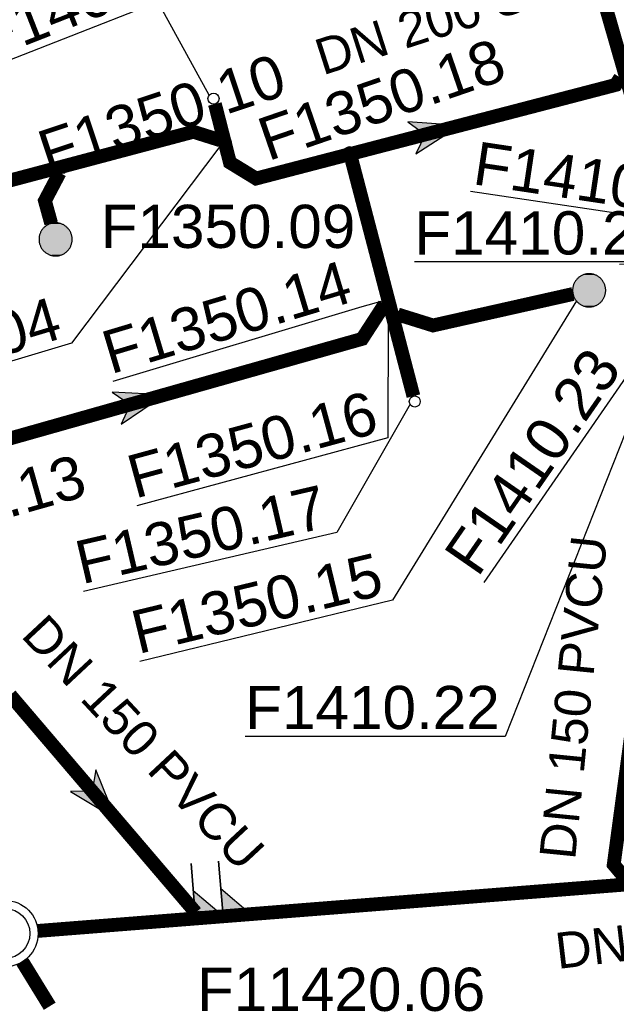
# Model space of a CAD drawing. Extents: x 356718 to 357658, y 5762241 to 5762615.
# Tile 143 of 157: x 357328 to 357338, y 5762476 to 5762494. Entities that reach past the tile are written whole.
import ezdxf
from ezdxf.enums import TextEntityAlignment as Align

# ---------------------------------------------------------------- set-up
doc = ezdxf.new("R2010")
doc.units = 0
doc.header["$MEASUREMENT"] = 0
for name, pattern in [('AUSGEZOGEN', [0]), ('GESTRICHELT2', [4, 2, -2]), ('STRICHPUNKT', [5, 2, -1, 1, -1])]:
    doc.linetypes.add(name, pattern=pattern)
doc.layers.get('0').update_dxf_attribs({"linetype": 'AUSGEZOGEN'})
for name, color, linetype, true_color in [('111_00131_Symbol', 7, 'AUSGEZOGEN', 0x000000), ('114_00133_Schachtnummer', 7, 'AUSGEZOGEN', 0x000000), ('121_10397_Haltungen_Regenwasser', 5, 'GESTRICHELT2', 0x0000ff), ('121_10398_Haltungen_Schmutzwass', 7, 'AUSGEZOGEN', 0x800000), ('121_10399_Haltungen_Mischwasser', 6, 'STRICHPUNKT', 0xff00ff), ('123_00137_Fliessrichtungspfeil', 7, 'AUSGEZOGEN', 0x000000), ('124_00118_Standard__Laenge___10', 7, 'AUSGEZOGEN', 0x000000), ('124_10626_Standard__Laenge____1', 7, 'AUSGEZOGEN', 0x000000), ('141_10677_Stutzen__alle__aus_DW', 7, 'AUSGEZOGEN', 0x000000), ('141_10868_Stutzen__141_', 7, 'AUSGEZOGEN', 0x000000)]:
    doc.layers.add(name, color=color, linetype=linetype, true_color=true_color)
doc.styles.add('ARIAL', font='arial.ttf', dxfattribs={"height": 1.5})

# ---------------------------------------------------------------- blocks, each defined once
blk = doc.blocks.new('N02')
at = {"color": 0}
for radius in [0.6, 0.45]:
    blk.add_circle((0, 0), radius, dxfattribs=at)
blk = doc.blocks.new('F00')
at = {"color": 0}
blk.add_circle((0, 0), 0.1, dxfattribs=at)
blk = doc.blocks.new('RR')
at = {"color": 0, "linetype": 'AUSGEZOGEN'}
blk.add_lwpolyline([(0.3, 0), (0.3, 0.013), (0.299, 0.025), (0.298, 0.038), (0.296, 0.05), (0.293, 0.063), (0.29, 0.075), (0.287, 0.087), (0.283, 0.099), (0.279, 0.111), (0.274, 0.123), (0.268, 0.134), (0.262, 0.145), (0.256, 0.156), (0.249, 0.167), (0.242, 0.177), (0.234, 0.187), (0.226, 0.197), (0.218, 0.206), (0.209, 0.215), (0.199, 0.224), (0.19, 0.232), (0.18, 0.24), (0.17, 0.247), (0.159, 0.254), (0.148, 0.261), (0.137, 0.267), (0.126, 0.272), (0.114, 0.277), (0.102, 0.282), (0.09, 0.286), (0.078, 0.29), (0.066, 0.293), (0.053, 0.295), (0.041, 0.297), (0.028, 0.299), (0.016, 0.3), (0.003, 0.3), (-0.009, 0.3), (-0.022, 0.299), (-0.035, 0.298), (-0.047, 0.296), (-0.06, 0.294), (-0.072, 0.291), (-0.084, 0.288), (-0.096, 0.284), (-0.108, 0.28), (-0.12, 0.275), (-0.131, 0.27), (-0.143, 0.264), (-0.154, 0.258), (-0.164, 0.251), (-0.175, 0.244), (-0.185, 0.236), (-0.195, 0.228), (-0.204, 0.22), (-0.213, 0.211), (-0.222, 0.202), (-0.23, 0.192), (-0.238, 0.182), (-0.246, 0.172), (-0.253, 0.162), (-0.259, 0.151), (-0.265, 0.14), (-0.271, 0.129), (-0.276, 0.117), (-0.281, 0.105), (-0.285, 0.093), (-0.289, 0.081), (-0.292, 0.069), (-0.295, 0.057), (-0.297, 0.044), (-0.298, 0.032), (-0.299, 0.019), (-0.3, 0.006), (-0.3, -0.006), (-0.299, -0.019), (-0.298, -0.032), (-0.297, -0.044), (-0.295, -0.057), (-0.292, -0.069), (-0.289, -0.081), (-0.285, -0.093), (-0.281, -0.105), (-0.276, -0.117), (-0.271, -0.129), (-0.265, -0.14), (-0.259, -0.151), (-0.253, -0.162), (-0.246, -0.172), (-0.238, -0.182), (-0.23, -0.192), (-0.222, -0.202), (-0.213, -0.211), (-0.204, -0.22), (-0.195, -0.228), (-0.185, -0.236), (-0.175, -0.244), (-0.164, -0.251), (-0.154, -0.258), (-0.143, -0.264), (-0.131, -0.27), (-0.12, -0.275), (-0.108, -0.28), (-0.096, -0.284), (-0.084, -0.288), (-0.072, -0.291), (-0.06, -0.294), (-0.047, -0.296), (-0.035, -0.298), (-0.022, -0.299), (-0.009, -0.3), (0.003, -0.3), (0.016, -0.3), (0.028, -0.299), (0.041, -0.297), (0.053, -0.295), (0.066, -0.293), (0.078, -0.29), (0.09, -0.286), (0.102, -0.282), (0.114, -0.277), (0.126, -0.272), (0.137, -0.267), (0.148, -0.261), (0.159, -0.254), (0.17, -0.247), (0.18, -0.24), (0.19, -0.232), (0.199, -0.224), (0.209, -0.215), (0.218, -0.206), (0.226, -0.197), (0.234, -0.187), (0.242, -0.177), (0.249, -0.167), (0.256, -0.156), (0.262, -0.145), (0.268, -0.134), (0.274, -0.123), (0.279, -0.111), (0.283, -0.099), (0.287, -0.087), (0.29, -0.075), (0.293, -0.063), (0.296, -0.05), (0.298, -0.038), (0.299, -0.025), (0.3, -0.013), (0.3, 0), (0.3, 0)], close=True, dxfattribs=at)
blk.add_lwpolyline([(0.3, 0), (0.3, 0.013), (0.299, 0.025), (0.298, 0.038), (0.296, 0.05), (0.293, 0.063), (0.29, 0.075), (0.287, 0.087), (0.283, 0.099), (0.279, 0.111), (0.274, 0.123), (0.268, 0.134), (0.262, 0.145), (0.256, 0.156), (0.249, 0.167), (0.242, 0.177), (0.234, 0.187), (0.226, 0.197), (0.218, 0.206), (0.209, 0.215), (0.199, 0.224), (0.19, 0.232), (0.18, 0.24), (0.17, 0.247), (0.159, 0.254), (0.148, 0.261), (0.137, 0.267), (0.126, 0.272), (0.114, 0.277), (0.102, 0.282), (0.09, 0.286), (0.078, 0.29), (0.066, 0.293), (0.053, 0.295), (0.041, 0.297), (0.028, 0.299), (0.016, 0.3), (0.003, 0.3), (-0.009, 0.3), (-0.022, 0.299), (-0.035, 0.298), (-0.047, 0.296), (-0.06, 0.294), (-0.072, 0.291), (-0.084, 0.288), (-0.096, 0.284), (-0.108, 0.28), (-0.12, 0.275), (-0.131, 0.27), (-0.143, 0.264), (-0.154, 0.258), (-0.164, 0.251), (-0.175, 0.244), (-0.185, 0.236), (-0.195, 0.228), (-0.204, 0.22), (-0.213, 0.211), (-0.222, 0.202), (-0.23, 0.192), (-0.238, 0.182), (-0.246, 0.172), (-0.253, 0.162), (-0.259, 0.151), (-0.265, 0.14), (-0.271, 0.129), (-0.276, 0.117), (-0.281, 0.105), (-0.285, 0.093), (-0.289, 0.081), (-0.292, 0.069), (-0.295, 0.057), (-0.297, 0.044), (-0.298, 0.032), (-0.299, 0.019), (-0.3, 0.006), (-0.3, -0.006), (-0.299, -0.019), (-0.298, -0.032), (-0.297, -0.044), (-0.295, -0.057), (-0.292, -0.069), (-0.289, -0.081), (-0.285, -0.093), (-0.281, -0.105), (-0.276, -0.117), (-0.271, -0.129), (-0.265, -0.14), (-0.259, -0.151), (-0.253, -0.162), (-0.246, -0.172), (-0.238, -0.182), (-0.23, -0.192), (-0.222, -0.202), (-0.213, -0.211), (-0.204, -0.22), (-0.195, -0.228), (-0.185, -0.236), (-0.175, -0.244), (-0.164, -0.251), (-0.154, -0.258), (-0.143, -0.264), (-0.131, -0.27), (-0.12, -0.275), (-0.108, -0.28), (-0.096, -0.284), (-0.084, -0.288), (-0.072, -0.291), (-0.06, -0.294), (-0.047, -0.296), (-0.035, -0.298), (-0.022, -0.299), (-0.009, -0.3), (0.003, -0.3), (0.016, -0.3), (0.028, -0.299), (0.041, -0.297), (0.053, -0.295), (0.066, -0.293), (0.078, -0.29), (0.09, -0.286), (0.102, -0.282), (0.114, -0.277), (0.126, -0.272), (0.137, -0.267), (0.148, -0.261), (0.159, -0.254), (0.17, -0.247), (0.18, -0.24), (0.19, -0.232), (0.199, -0.224), (0.209, -0.215), (0.218, -0.206), (0.226, -0.197), (0.234, -0.187), (0.242, -0.177), (0.249, -0.167), (0.256, -0.156), (0.262, -0.145), (0.268, -0.134), (0.274, -0.123), (0.279, -0.111), (0.283, -0.099), (0.287, -0.087), (0.29, -0.075), (0.293, -0.063), (0.296, -0.05), (0.298, -0.038), (0.299, -0.025), (0.3, -0.013), (0.3, 0), (0.3, 0)], close=True, dxfattribs=at)
at = {"color": 0}
for points in [[(-0.242, 0.177), (0.242, 0.177), (-0.238, 0.182)], [(-0.242, 0.177), (0.242, 0.177), (-0.238, 0.182)], [(-0.238, 0.182), (0.238, 0.182), (-0.234, 0.187)], [(-0.238, 0.182), (0.238, 0.182), (-0.234, 0.187)], [(0.242, 0.177), (-0.238, 0.182), (0.238, 0.182)], [(0.242, 0.177), (-0.238, 0.182), (0.238, 0.182)], [(-0.234, 0.187), (0.234, 0.187), (-0.23, 0.192)], [(-0.234, 0.187), (0.234, 0.187), (-0.23, 0.192)], [(0.238, 0.182), (-0.234, 0.187), (0.234, 0.187)], [(0.238, 0.182), (-0.234, 0.187), (0.234, 0.187)], [(-0.23, 0.192), (0.23, 0.192), (-0.226, 0.197)], [(-0.23, 0.192), (0.23, 0.192), (-0.226, 0.197)], [(0.234, 0.187), (-0.23, 0.192), (0.23, 0.192)], [(0.234, 0.187), (-0.23, 0.192), (0.23, 0.192)], [(-0.226, 0.197), (0.226, 0.197), (-0.222, 0.202)], [(-0.226, 0.197), (0.226, 0.197), (-0.222, 0.202)], [(0.23, 0.192), (-0.226, 0.197), (0.226, 0.197)], [(0.23, 0.192), (-0.226, 0.197), (0.226, 0.197)], [(-0.222, 0.202), (0.222, 0.202), (-0.218, 0.206)], [(-0.222, 0.202), (0.222, 0.202), (-0.218, 0.206)], [(0.226, 0.197), (-0.222, 0.202), (0.222, 0.202)], [(0.226, 0.197), (-0.222, 0.202), (0.222, 0.202)], [(-0.218, 0.206), (0.218, 0.206), (-0.213, 0.211)], [(-0.218, 0.206), (0.218, 0.206), (-0.213, 0.211)], [(0.222, 0.202), (-0.218, 0.206), (0.218, 0.206)], [(0.222, 0.202), (-0.218, 0.206), (0.218, 0.206)], [(-0.213, 0.211), (0.213, 0.211), (-0.209, 0.215)], [(-0.213, 0.211), (0.213, 0.211), (-0.209, 0.215)], [(0.218, 0.206), (-0.213, 0.211), (0.213, 0.211)], [(0.218, 0.206), (-0.213, 0.211), (0.213, 0.211)], [(-0.209, 0.215), (0.209, 0.215), (-0.204, 0.22)], [(-0.209, 0.215), (0.209, 0.215), (-0.204, 0.22)], [(0.213, 0.211), (-0.209, 0.215), (0.209, 0.215)], [(0.213, 0.211), (-0.209, 0.215), (0.209, 0.215)], [(-0.204, 0.22), (0.204, 0.22), (-0.199, 0.224)], [(-0.204, 0.22), (0.204, 0.22), (-0.199, 0.224)], [(0.209, 0.215), (-0.204, 0.22), (0.204, 0.22)], [(0.209, 0.215), (-0.204, 0.22), (0.204, 0.22)], [(-0.199, 0.224), (0.199, 0.224), (-0.195, 0.228)], [(-0.199, 0.224), (0.199, 0.224), (-0.195, 0.228)], [(0.204, 0.22), (-0.199, 0.224), (0.199, 0.224)], [(0.204, 0.22), (-0.199, 0.224), (0.199, 0.224)], [(-0.195, 0.228), (0.195, 0.228), (-0.19, 0.232)], [(-0.195, 0.228), (0.195, 0.228), (-0.19, 0.232)], [(0.199, 0.224), (-0.195, 0.228), (0.195, 0.228)], [(0.199, 0.224), (-0.195, 0.228), (0.195, 0.228)], [(-0.19, 0.232), (0.19, 0.232), (-0.185, 0.236)], [(-0.19, 0.232), (0.19, 0.232), (-0.185, 0.236)], [(0.195, 0.228), (-0.19, 0.232), (0.19, 0.232)], [(0.195, 0.228), (-0.19, 0.232), (0.19, 0.232)], [(-0.185, 0.236), (0.185, 0.236), (-0.18, 0.24)], [(-0.185, 0.236), (0.185, 0.236), (-0.18, 0.24)], [(0.19, 0.232), (-0.185, 0.236), (0.185, 0.236)], [(0.19, 0.232), (-0.185, 0.236), (0.185, 0.236)], [(-0.18, 0.24), (0.18, 0.24), (-0.175, 0.244)], [(-0.18, 0.24), (0.18, 0.24), (-0.175, 0.244)], [(0.185, 0.236), (-0.18, 0.24), (0.18, 0.24)], [(0.185, 0.236), (-0.18, 0.24), (0.18, 0.24)], [(-0.175, 0.244), (0.175, 0.244), (-0.169, 0.247)], [(-0.175, 0.244), (0.175, 0.244), (-0.169, 0.247)], [(0.18, 0.24), (-0.175, 0.244), (0.175, 0.244)], [(0.18, 0.24), (-0.175, 0.244), (0.175, 0.244)], [(-0.169, 0.247), (0.17, 0.247), (-0.164, 0.251)], [(-0.169, 0.247), (0.17, 0.247), (-0.164, 0.251)], [(0.175, 0.244), (-0.169, 0.247), (0.17, 0.247)], [(0.175, 0.244), (-0.169, 0.247), (0.17, 0.247)], [(-0.164, 0.251), (0.164, 0.251), (-0.159, 0.254)], [(-0.164, 0.251), (0.164, 0.251), (-0.159, 0.254)], [(0.17, 0.247), (-0.164, 0.251), (0.164, 0.251)], [(0.17, 0.247), (-0.164, 0.251), (0.164, 0.251)], [(-0.159, 0.254), (0.159, 0.254), (-0.154, 0.258)], [(-0.159, 0.254), (0.159, 0.254), (-0.154, 0.258)], [(0.164, 0.251), (-0.159, 0.254), (0.159, 0.254)], [(0.164, 0.251), (-0.159, 0.254), (0.159, 0.254)], [(-0.154, 0.258), (0.154, 0.258), (-0.148, 0.261)], [(-0.154, 0.258), (0.154, 0.258), (-0.148, 0.261)], [(0.159, 0.254), (-0.154, 0.258), (0.154, 0.258)], [(0.159, 0.254), (-0.154, 0.258), (0.154, 0.258)], [(-0.148, 0.261), (0.148, 0.261), (-0.143, 0.264)], [(-0.148, 0.261), (0.148, 0.261), (-0.143, 0.264)], [(0.154, 0.258), (-0.148, 0.261), (0.148, 0.261)], [(0.154, 0.258), (-0.148, 0.261), (0.148, 0.261)], [(-0.143, 0.264), (0.142, 0.264), (-0.137, 0.267)], [(-0.143, 0.264), (0.142, 0.264), (-0.137, 0.267)], [(0.148, 0.261), (-0.143, 0.264), (0.142, 0.264)], [(0.148, 0.261), (-0.143, 0.264), (0.142, 0.264)], [(-0.137, 0.267), (0.137, 0.267), (-0.131, 0.27)], [(-0.137, 0.267), (0.137, 0.267), (-0.131, 0.27)], [(0.142, 0.264), (-0.137, 0.267), (0.137, 0.267)], [(0.142, 0.264), (-0.137, 0.267), (0.137, 0.267)], [(-0.131, 0.27), (0.131, 0.27), (-0.126, 0.272)], [(-0.131, 0.27), (0.131, 0.27), (-0.126, 0.272)], [(0.137, 0.267), (-0.131, 0.27), (0.131, 0.27)], [(0.137, 0.267), (-0.131, 0.27), (0.131, 0.27)], [(-0.126, 0.272), (0.126, 0.272), (-0.12, 0.275)], [(-0.126, 0.272), (0.126, 0.272), (-0.12, 0.275)], [(0.131, 0.27), (-0.126, 0.272), (0.126, 0.272)], [(0.131, 0.27), (-0.126, 0.272), (0.126, 0.272)], [(-0.12, 0.275), (0.12, 0.275), (-0.114, 0.277)], [(-0.12, 0.275), (0.12, 0.275), (-0.114, 0.277)], [(0.126, 0.272), (-0.12, 0.275), (0.12, 0.275)], [(0.126, 0.272), (-0.12, 0.275), (0.12, 0.275)], [(-0.114, 0.277), (0.114, 0.277), (-0.108, 0.28)], [(-0.114, 0.277), (0.114, 0.277), (-0.108, 0.28)], [(0.12, 0.275), (-0.114, 0.277), (0.114, 0.277)], [(0.12, 0.275), (-0.114, 0.277), (0.114, 0.277)], [(-0.108, 0.28), (0.108, 0.28), (-0.102, 0.282)], [(-0.108, 0.28), (0.108, 0.28), (-0.102, 0.282)], [(0.114, 0.277), (-0.108, 0.28), (0.108, 0.28)], [(0.114, 0.277), (-0.108, 0.28), (0.108, 0.28)], [(-0.102, 0.282), (0.102, 0.282), (-0.096, 0.284)], [(-0.102, 0.282), (0.102, 0.282), (-0.096, 0.284)], [(0.108, 0.28), (-0.102, 0.282), (0.102, 0.282)], [(0.108, 0.28), (-0.102, 0.282), (0.102, 0.282)], [(-0.096, 0.284), (0.096, 0.284), (-0.09, 0.286)], [(-0.096, 0.284), (0.096, 0.284), (-0.09, 0.286)], [(0.102, 0.282), (-0.096, 0.284), (0.096, 0.284)], [(0.102, 0.282), (-0.096, 0.284), (0.096, 0.284)], [(-0.09, 0.286), (0.09, 0.286), (-0.084, 0.288)], [(-0.09, 0.286), (0.09, 0.286), (-0.084, 0.288)], [(0.096, 0.284), (-0.09, 0.286), (0.09, 0.286)], [(0.096, 0.284), (-0.09, 0.286), (0.09, 0.286)], [(-0.084, 0.288), (0.084, 0.288), (-0.078, 0.29)], [(-0.084, 0.288), (0.084, 0.288), (-0.078, 0.29)], [(0.09, 0.286), (-0.084, 0.288), (0.084, 0.288)], [(0.09, 0.286), (-0.084, 0.288), (0.084, 0.288)], [(-0.078, 0.29), (0.078, 0.29), (-0.072, 0.291)], [(-0.078, 0.29), (0.078, 0.29), (-0.072, 0.291)], [(0.084, 0.288), (-0.078, 0.29), (0.078, 0.29)], [(0.084, 0.288), (-0.078, 0.29), (0.078, 0.29)], [(-0.072, 0.291), (0.072, 0.291), (-0.066, 0.293)], [(-0.072, 0.291), (0.072, 0.291), (-0.066, 0.293)], [(0.078, 0.29), (-0.072, 0.291), (0.072, 0.291)], [(0.078, 0.29), (-0.072, 0.291), (0.072, 0.291)], [(-0.066, 0.293), (0.066, 0.293), (-0.06, 0.294)], [(-0.066, 0.293), (0.066, 0.293), (-0.06, 0.294)], [(0.072, 0.291), (-0.066, 0.293), (0.066, 0.293)], [(0.072, 0.291), (-0.066, 0.293), (0.066, 0.293)], [(-0.06, 0.294), (0.059, 0.294), (-0.053, 0.295)], [(-0.06, 0.294), (0.059, 0.294), (-0.053, 0.295)], [(0.066, 0.293), (-0.06, 0.294), (0.059, 0.294)], [(0.066, 0.293), (-0.06, 0.294), (0.059, 0.294)], [(-0.053, 0.295), (0.053, 0.295), (-0.047, 0.296)], [(-0.053, 0.295), (0.053, 0.295), (-0.047, 0.296)], [(0.059, 0.294), (-0.053, 0.295), (0.053, 0.295)], [(0.059, 0.294), (-0.053, 0.295), (0.053, 0.295)], [(-0.047, 0.296), (0.047, 0.296), (-0.04, 0.297)], [(-0.047, 0.296), (0.047, 0.296), (-0.04, 0.297)], [(0.053, 0.295), (-0.047, 0.296), (0.047, 0.296)], [(0.053, 0.295), (-0.047, 0.296), (0.047, 0.296)], [(-0.04, 0.297), (0.041, 0.297), (-0.035, 0.298)], [(-0.04, 0.297), (0.041, 0.297), (-0.035, 0.298)], [(0.047, 0.296), (-0.04, 0.297), (0.041, 0.297)], [(0.047, 0.296), (-0.04, 0.297), (0.041, 0.297)], [(-0.035, 0.298), (0.034, 0.298), (-0.028, 0.299)], [(-0.035, 0.298), (0.034, 0.298), (-0.028, 0.299)], [(0.041, 0.297), (-0.035, 0.298), (0.034, 0.298)], [(0.041, 0.297), (-0.035, 0.298), (0.034, 0.298)], [(0.034, 0.298), (-0.028, 0.299), (0.028, 0.299)], [(-0.028, 0.299), (0.028, 0.299), (-0.022, 0.299)], [(0.034, 0.298), (-0.028, 0.299), (0.028, 0.299)], [(-0.028, 0.299), (0.028, 0.299), (-0.022, 0.299)], [(-0.022, 0.299), (0.021, 0.299), (-0.015, 0.3)], [(-0.022, 0.299), (0.021, 0.299), (-0.015, 0.3)], [(0.028, 0.299), (-0.022, 0.299), (0.021, 0.299)], [(0.028, 0.299), (-0.022, 0.299), (0.021, 0.299)], [(0.021, 0.299), (-0.015, 0.3), (0.016, 0.3)], [(-0.015, 0.3), (0.016, 0.3), (-0.009, 0.3)], [(0.021, 0.299), (-0.015, 0.3), (0.016, 0.3)], [(-0.015, 0.3), (0.016, 0.3), (-0.009, 0.3)], [(0.016, 0.3), (-0.009, 0.3), (0.007, 0.3)], [(-0.009, 0.3), (0.007, 0.3), (0.003, 0.3)], [(0.016, 0.3), (-0.009, 0.3), (0.007, 0.3)], [(-0.009, 0.3), (0.007, 0.3), (0.003, 0.3)], [(-0.3, 0.013), (0.3, 0.013), (-0.299, 0.019)], [(-0.3, 0.013), (0.3, 0.013), (-0.299, 0.019)], [(-0.3, 0.006), (0.3, 0.006), (-0.3, 0.013)], [(0.3, 0.006), (-0.3, 0.013), (0.3, 0.013)], [(-0.3, 0.006), (0.3, 0.006), (-0.3, 0.013)], [(0.3, 0.006), (-0.3, 0.013), (0.3, 0.013)], [(-0.3, 0), (0.3, 0), (-0.3, 0.006)], [(0.3, 0), (-0.3, 0.006), (0.3, 0.006)], [(-0.3, 0), (0.3, 0), (-0.3, 0.006)], [(0.3, 0), (-0.3, 0.006), (0.3, 0.006)], [(0.3, -0.006), (-0.3, -0.006), (0.3, 0)], [(-0.3, -0.006), (0.3, 0), (-0.3, 0)], [(0.3, -0.006), (-0.3, -0.006), (0.3, 0)], [(-0.3, -0.006), (0.3, 0), (-0.3, 0)], [(-0.299, 0.025), (0.299, 0.025), (-0.298, 0.032)], [(-0.299, 0.025), (0.299, 0.025), (-0.298, 0.032)], [(-0.299, 0.019), (0.299, 0.019), (-0.299, 0.025)], [(0.299, 0.019), (-0.299, 0.025), (0.299, 0.025)], [(-0.299, 0.019), (0.299, 0.019), (-0.299, 0.025)], [(0.299, 0.019), (-0.299, 0.025), (0.299, 0.025)], [(0.3, 0.013), (-0.299, 0.019), (0.299, 0.019)], [(0.3, 0.013), (-0.299, 0.019), (0.299, 0.019)], [(-0.298, 0.038), (0.298, 0.038), (-0.297, 0.044)], [(-0.298, 0.038), (0.298, 0.038), (-0.297, 0.044)], [(-0.298, 0.032), (0.298, 0.032), (-0.298, 0.038)], [(0.298, 0.032), (-0.298, 0.038), (0.298, 0.038)], [(-0.298, 0.032), (0.298, 0.032), (-0.298, 0.038)], [(0.298, 0.032), (-0.298, 0.038), (0.298, 0.038)], [(0.299, 0.025), (-0.298, 0.032), (0.298, 0.032)], [(0.299, 0.025), (-0.298, 0.032), (0.298, 0.032)], [(-0.297, 0.044), (0.297, 0.044), (-0.296, 0.05)], [(-0.297, 0.044), (0.297, 0.044), (-0.296, 0.05)], [(0.298, 0.038), (-0.297, 0.044), (0.297, 0.044)], [(0.298, 0.038), (-0.297, 0.044), (0.297, 0.044)], [(-0.296, 0.05), (0.296, 0.05), (-0.295, 0.057)], [(-0.296, 0.05), (0.296, 0.05), (-0.295, 0.057)], [(0.297, 0.044), (-0.296, 0.05), (0.296, 0.05)], [(0.297, 0.044), (-0.296, 0.05), (0.296, 0.05)], [(-0.295, 0.057), (0.295, 0.057), (-0.293, 0.063)], [(-0.295, 0.057), (0.295, 0.057), (-0.293, 0.063)], [(0.296, 0.05), (-0.295, 0.057), (0.295, 0.057)], [(0.296, 0.05), (-0.295, 0.057), (0.295, 0.057)], [(-0.293, 0.063), (0.293, 0.063), (-0.292, 0.069)], [(-0.293, 0.063), (0.293, 0.063), (-0.292, 0.069)], [(0.295, 0.057), (-0.293, 0.063), (0.293, 0.063)], [(0.295, 0.057), (-0.293, 0.063), (0.293, 0.063)], [(-0.292, 0.069), (0.292, 0.069), (-0.29, 0.075)], [(-0.292, 0.069), (0.292, 0.069), (-0.29, 0.075)], [(0.293, 0.063), (-0.292, 0.069), (0.292, 0.069)], [(0.293, 0.063), (-0.292, 0.069), (0.292, 0.069)], [(-0.29, 0.075), (0.29, 0.075), (-0.289, 0.081)], [(-0.29, 0.075), (0.29, 0.075), (-0.289, 0.081)], [(0.292, 0.069), (-0.29, 0.075), (0.29, 0.075)], [(0.292, 0.069), (-0.29, 0.075), (0.29, 0.075)], [(-0.289, 0.081), (0.289, 0.081), (-0.287, 0.087)], [(-0.289, 0.081), (0.289, 0.081), (-0.287, 0.087)], [(0.29, 0.075), (-0.289, 0.081), (0.289, 0.081)], [(0.29, 0.075), (-0.289, 0.081), (0.289, 0.081)], [(-0.287, 0.087), (0.287, 0.087), (-0.285, 0.093)], [(-0.287, 0.087), (0.287, 0.087), (-0.285, 0.093)], [(0.289, 0.081), (-0.287, 0.087), (0.287, 0.087)], [(0.289, 0.081), (-0.287, 0.087), (0.287, 0.087)], [(-0.285, 0.093), (0.285, 0.093), (-0.283, 0.099)], [(-0.285, 0.093), (0.285, 0.093), (-0.283, 0.099)], [(0.287, 0.087), (-0.285, 0.093), (0.285, 0.093)], [(0.287, 0.087), (-0.285, 0.093), (0.285, 0.093)], [(-0.283, 0.099), (0.283, 0.099), (-0.281, 0.105)], [(-0.283, 0.099), (0.283, 0.099), (-0.281, 0.105)], [(0.285, 0.093), (-0.283, 0.099), (0.283, 0.099)], [(0.285, 0.093), (-0.283, 0.099), (0.283, 0.099)], [(-0.281, 0.105), (0.281, 0.105), (-0.279, 0.111)], [(-0.281, 0.105), (0.281, 0.105), (-0.279, 0.111)], [(0.283, 0.099), (-0.281, 0.105), (0.281, 0.105)], [(0.283, 0.099), (-0.281, 0.105), (0.281, 0.105)], [(-0.279, 0.111), (0.279, 0.111), (-0.276, 0.117)], [(-0.279, 0.111), (0.279, 0.111), (-0.276, 0.117)], [(0.281, 0.105), (-0.279, 0.111), (0.279, 0.111)], [(0.281, 0.105), (-0.279, 0.111), (0.279, 0.111)], [(-0.276, 0.117), (0.276, 0.117), (-0.274, 0.123)], [(-0.276, 0.117), (0.276, 0.117), (-0.274, 0.123)], [(0.279, 0.111), (-0.276, 0.117), (0.276, 0.117)], [(0.279, 0.111), (-0.276, 0.117), (0.276, 0.117)], [(-0.274, 0.123), (0.274, 0.123), (-0.271, 0.129)], [(-0.274, 0.123), (0.274, 0.123), (-0.271, 0.129)], [(0.276, 0.117), (-0.274, 0.123), (0.274, 0.123)], [(0.276, 0.117), (-0.274, 0.123), (0.274, 0.123)], [(-0.271, 0.129), (0.271, 0.129), (-0.268, 0.134)], [(-0.271, 0.129), (0.271, 0.129), (-0.268, 0.134)], [(0.274, 0.123), (-0.271, 0.129), (0.271, 0.129)], [(0.274, 0.123), (-0.271, 0.129), (0.271, 0.129)], [(-0.268, 0.134), (0.268, 0.134), (-0.265, 0.14)], [(-0.268, 0.134), (0.268, 0.134), (-0.265, 0.14)], [(0.271, 0.129), (-0.268, 0.134), (0.268, 0.134)], [(0.271, 0.129), (-0.268, 0.134), (0.268, 0.134)], [(-0.265, 0.14), (0.265, 0.14), (-0.262, 0.145)], [(-0.265, 0.14), (0.265, 0.14), (-0.262, 0.145)], [(0.268, 0.134), (-0.265, 0.14), (0.265, 0.14)], [(0.268, 0.134), (-0.265, 0.14), (0.265, 0.14)], [(-0.262, 0.145), (0.262, 0.145), (-0.259, 0.151)], [(-0.262, 0.145), (0.262, 0.145), (-0.259, 0.151)], [(0.265, 0.14), (-0.262, 0.145), (0.262, 0.145)], [(0.265, 0.14), (-0.262, 0.145), (0.262, 0.145)], [(-0.259, 0.151), (0.259, 0.151), (-0.256, 0.156)], [(-0.259, 0.151), (0.259, 0.151), (-0.256, 0.156)], [(0.262, 0.145), (-0.259, 0.151), (0.259, 0.151)], [(0.262, 0.145), (-0.259, 0.151), (0.259, 0.151)], [(-0.256, 0.156), (0.256, 0.156), (-0.253, 0.162)], [(-0.256, 0.156), (0.256, 0.156), (-0.253, 0.162)], [(0.259, 0.151), (-0.256, 0.156), (0.256, 0.156)], [(0.259, 0.151), (-0.256, 0.156), (0.256, 0.156)], [(-0.253, 0.162), (0.253, 0.162), (-0.249, 0.167)], [(-0.253, 0.162), (0.253, 0.162), (-0.249, 0.167)], [(0.256, 0.156), (-0.253, 0.162), (0.253, 0.162)], [(0.256, 0.156), (-0.253, 0.162), (0.253, 0.162)], [(-0.249, 0.167), (0.249, 0.167), (-0.246, 0.172)], [(-0.249, 0.167), (0.249, 0.167), (-0.246, 0.172)], [(0.253, 0.162), (-0.249, 0.167), (0.249, 0.167)], [(0.253, 0.162), (-0.249, 0.167), (0.249, 0.167)], [(-0.246, 0.172), (0.246, 0.172), (-0.242, 0.177)], [(-0.246, 0.172), (0.246, 0.172), (-0.242, 0.177)], [(0.249, 0.167), (-0.246, 0.172), (0.246, 0.172)], [(0.249, 0.167), (-0.246, 0.172), (0.246, 0.172)], [(0.246, 0.172), (-0.242, 0.177), (0.242, 0.177)], [(0.246, 0.172), (-0.242, 0.177), (0.242, 0.177)], [(0.3, 0), (0.3, 0), (0.3, 0)], [(0.3, 0), (0.3, 0), (0.3, 0)], [(0.3, 0), (0.3, 0), (0.3, 0)], [(0.3, 0), (0.3, 0), (0.3, 0)], [(0.3, -0.013), (-0.3, -0.013), (0.3, -0.006)], [(-0.3, -0.013), (0.3, -0.006), (-0.3, -0.006)], [(0.3, -0.013), (-0.3, -0.013), (0.3, -0.006)], [(-0.3, -0.013), (0.3, -0.006), (-0.3, -0.006)], [(-0.299, -0.019), (0.3, -0.013), (-0.3, -0.013)], [(-0.299, -0.019), (0.3, -0.013), (-0.3, -0.013)], [(0.299, -0.019), (-0.299, -0.019), (0.3, -0.013)], [(0.299, -0.019), (-0.299, -0.019), (0.3, -0.013)], [(0.299, -0.025), (-0.299, -0.025), (0.299, -0.019)], [(-0.299, -0.025), (0.299, -0.019), (-0.299, -0.019)], [(0.299, -0.025), (-0.299, -0.025), (0.299, -0.019)], [(-0.299, -0.025), (0.299, -0.019), (-0.299, -0.019)], [(-0.298, -0.032), (0.299, -0.025), (-0.299, -0.025)], [(-0.298, -0.032), (0.299, -0.025), (-0.299, -0.025)], [(0.298, -0.032), (-0.298, -0.032), (0.299, -0.025)], [(0.298, -0.032), (-0.298, -0.032), (0.299, -0.025)], [(0.298, -0.038), (-0.298, -0.038), (0.298, -0.032)], [(-0.298, -0.038), (0.298, -0.032), (-0.298, -0.032)], [(0.298, -0.038), (-0.298, -0.038), (0.298, -0.032)], [(-0.298, -0.038), (0.298, -0.032), (-0.298, -0.032)], [(-0.297, -0.044), (0.298, -0.038), (-0.298, -0.038)], [(-0.297, -0.044), (0.298, -0.038), (-0.298, -0.038)], [(0.297, -0.044), (-0.297, -0.044), (0.298, -0.038)], [(0.297, -0.044), (-0.297, -0.044), (0.298, -0.038)], [(-0.296, -0.05), (0.297, -0.044), (-0.297, -0.044)], [(-0.296, -0.05), (0.297, -0.044), (-0.297, -0.044)], [(0.296, -0.05), (-0.296, -0.05), (0.297, -0.044)], [(0.296, -0.05), (-0.296, -0.05), (0.297, -0.044)], [(-0.295, -0.057), (0.296, -0.05), (-0.296, -0.05)], [(-0.295, -0.057), (0.296, -0.05), (-0.296, -0.05)], [(0.295, -0.057), (-0.295, -0.057), (0.296, -0.05)], [(0.295, -0.057), (-0.295, -0.057), (0.296, -0.05)], [(-0.293, -0.063), (0.295, -0.057), (-0.295, -0.057)], [(-0.293, -0.063), (0.295, -0.057), (-0.295, -0.057)], [(0.293, -0.063), (-0.293, -0.063), (0.295, -0.057)], [(0.293, -0.063), (-0.293, -0.063), (0.295, -0.057)], [(-0.292, -0.069), (0.293, -0.063), (-0.293, -0.063)], [(-0.292, -0.069), (0.293, -0.063), (-0.293, -0.063)], [(0.292, -0.069), (-0.292, -0.069), (0.293, -0.063)], [(0.292, -0.069), (-0.292, -0.069), (0.293, -0.063)], [(-0.29, -0.075), (0.292, -0.069), (-0.292, -0.069)], [(-0.29, -0.075), (0.292, -0.069), (-0.292, -0.069)], [(0.29, -0.075), (-0.29, -0.075), (0.292, -0.069)], [(0.29, -0.075), (-0.29, -0.075), (0.292, -0.069)], [(-0.289, -0.081), (0.29, -0.075), (-0.29, -0.075)], [(-0.289, -0.081), (0.29, -0.075), (-0.29, -0.075)], [(0.289, -0.081), (-0.289, -0.081), (0.29, -0.075)], [(0.289, -0.081), (-0.289, -0.081), (0.29, -0.075)], [(-0.287, -0.087), (0.289, -0.081), (-0.289, -0.081)], [(-0.287, -0.087), (0.289, -0.081), (-0.289, -0.081)], [(0.287, -0.087), (-0.287, -0.087), (0.289, -0.081)], [(0.287, -0.087), (-0.287, -0.087), (0.289, -0.081)], [(-0.285, -0.093), (0.287, -0.087), (-0.287, -0.087)], [(-0.285, -0.093), (0.287, -0.087), (-0.287, -0.087)], [(0.285, -0.093), (-0.285, -0.093), (0.287, -0.087)], [(0.285, -0.093), (-0.285, -0.093), (0.287, -0.087)], [(-0.283, -0.099), (0.285, -0.093), (-0.285, -0.093)], [(-0.283, -0.099), (0.285, -0.093), (-0.285, -0.093)], [(0.283, -0.099), (-0.283, -0.099), (0.285, -0.093)], [(0.283, -0.099), (-0.283, -0.099), (0.285, -0.093)], [(-0.281, -0.105), (0.283, -0.099), (-0.283, -0.099)], [(-0.281, -0.105), (0.283, -0.099), (-0.283, -0.099)], [(0.281, -0.105), (-0.281, -0.105), (0.283, -0.099)], [(0.281, -0.105), (-0.281, -0.105), (0.283, -0.099)], [(-0.279, -0.111), (0.281, -0.105), (-0.281, -0.105)], [(-0.279, -0.111), (0.281, -0.105), (-0.281, -0.105)], [(0.279, -0.111), (-0.279, -0.111), (0.281, -0.105)], [(0.279, -0.111), (-0.279, -0.111), (0.281, -0.105)], [(-0.276, -0.117), (0.279, -0.111), (-0.279, -0.111)], [(-0.276, -0.117), (0.279, -0.111), (-0.279, -0.111)], [(0.276, -0.117), (-0.276, -0.117), (0.279, -0.111)], [(0.276, -0.117), (-0.276, -0.117), (0.279, -0.111)], [(-0.274, -0.123), (0.276, -0.117), (-0.276, -0.117)], [(-0.274, -0.123), (0.276, -0.117), (-0.276, -0.117)], [(0.274, -0.123), (-0.274, -0.123), (0.276, -0.117)], [(0.274, -0.123), (-0.274, -0.123), (0.276, -0.117)], [(-0.271, -0.129), (0.274, -0.123), (-0.274, -0.123)], [(-0.271, -0.129), (0.274, -0.123), (-0.274, -0.123)], [(0.271, -0.129), (-0.271, -0.129), (0.274, -0.123)], [(0.271, -0.129), (-0.271, -0.129), (0.274, -0.123)], [(-0.268, -0.134), (0.271, -0.129), (-0.271, -0.129)], [(-0.268, -0.134), (0.271, -0.129), (-0.271, -0.129)], [(0.268, -0.134), (-0.268, -0.134), (0.271, -0.129)], [(0.268, -0.134), (-0.268, -0.134), (0.271, -0.129)], [(-0.265, -0.14), (0.268, -0.134), (-0.268, -0.134)], [(-0.265, -0.14), (0.268, -0.134), (-0.268, -0.134)], [(0.265, -0.14), (-0.265, -0.14), (0.268, -0.134)], [(0.265, -0.14), (-0.265, -0.14), (0.268, -0.134)], [(-0.262, -0.145), (0.265, -0.14), (-0.265, -0.14)], [(-0.262, -0.145), (0.265, -0.14), (-0.265, -0.14)], [(0.262, -0.145), (-0.262, -0.145), (0.265, -0.14)], [(0.262, -0.145), (-0.262, -0.145), (0.265, -0.14)], [(-0.259, -0.151), (0.262, -0.145), (-0.262, -0.145)], [(-0.259, -0.151), (0.262, -0.145), (-0.262, -0.145)], [(0.259, -0.151), (-0.259, -0.151), (0.262, -0.145)], [(0.259, -0.151), (-0.259, -0.151), (0.262, -0.145)], [(-0.256, -0.156), (0.259, -0.151), (-0.259, -0.151)], [(-0.256, -0.156), (0.259, -0.151), (-0.259, -0.151)], [(0.256, -0.156), (-0.256, -0.156), (0.259, -0.151)], [(0.256, -0.156), (-0.256, -0.156), (0.259, -0.151)], [(-0.253, -0.162), (0.256, -0.156), (-0.256, -0.156)], [(-0.253, -0.162), (0.256, -0.156), (-0.256, -0.156)], [(0.253, -0.162), (-0.253, -0.162), (0.256, -0.156)], [(0.253, -0.162), (-0.253, -0.162), (0.256, -0.156)], [(-0.249, -0.167), (0.253, -0.162), (-0.253, -0.162)], [(-0.249, -0.167), (0.253, -0.162), (-0.253, -0.162)], [(0.249, -0.167), (-0.249, -0.167), (0.253, -0.162)], [(0.249, -0.167), (-0.249, -0.167), (0.253, -0.162)], [(-0.246, -0.172), (0.249, -0.167), (-0.249, -0.167)], [(-0.246, -0.172), (0.249, -0.167), (-0.249, -0.167)], [(0.246, -0.172), (-0.246, -0.172), (0.249, -0.167)], [(0.246, -0.172), (-0.246, -0.172), (0.249, -0.167)], [(-0.242, -0.177), (0.246, -0.172), (-0.246, -0.172)], [(-0.242, -0.177), (0.246, -0.172), (-0.246, -0.172)], [(0.242, -0.177), (-0.242, -0.177), (0.246, -0.172)], [(0.242, -0.177), (-0.242, -0.177), (0.246, -0.172)], [(-0.238, -0.182), (0.242, -0.177), (-0.242, -0.177)], [(-0.238, -0.182), (0.242, -0.177), (-0.242, -0.177)], [(0.238, -0.182), (-0.238, -0.182), (0.242, -0.177)], [(0.238, -0.182), (-0.238, -0.182), (0.242, -0.177)], [(-0.234, -0.187), (0.238, -0.182), (-0.238, -0.182)], [(-0.234, -0.187), (0.238, -0.182), (-0.238, -0.182)], [(0.234, -0.187), (-0.234, -0.187), (0.238, -0.182)], [(0.234, -0.187), (-0.234, -0.187), (0.238, -0.182)], [(-0.23, -0.192), (0.234, -0.187), (-0.234, -0.187)], [(-0.23, -0.192), (0.234, -0.187), (-0.234, -0.187)], [(0.23, -0.192), (-0.23, -0.192), (0.234, -0.187)], [(0.23, -0.192), (-0.23, -0.192), (0.234, -0.187)], [(-0.226, -0.197), (0.23, -0.192), (-0.23, -0.192)], [(-0.226, -0.197), (0.23, -0.192), (-0.23, -0.192)], [(0.226, -0.197), (-0.226, -0.197), (0.23, -0.192)], [(0.226, -0.197), (-0.226, -0.197), (0.23, -0.192)], [(-0.222, -0.202), (0.226, -0.197), (-0.226, -0.197)], [(-0.222, -0.202), (0.226, -0.197), (-0.226, -0.197)], [(0.222, -0.202), (-0.222, -0.202), (0.226, -0.197)], [(0.222, -0.202), (-0.222, -0.202), (0.226, -0.197)], [(-0.218, -0.206), (0.222, -0.202), (-0.222, -0.202)], [(-0.218, -0.206), (0.222, -0.202), (-0.222, -0.202)], [(0.218, -0.206), (-0.218, -0.206), (0.222, -0.202)], [(0.218, -0.206), (-0.218, -0.206), (0.222, -0.202)], [(-0.213, -0.211), (0.218, -0.206), (-0.218, -0.206)], [(-0.213, -0.211), (0.218, -0.206), (-0.218, -0.206)], [(0.213, -0.211), (-0.213, -0.211), (0.218, -0.206)], [(0.213, -0.211), (-0.213, -0.211), (0.218, -0.206)], [(-0.209, -0.215), (0.213, -0.211), (-0.213, -0.211)], [(-0.209, -0.215), (0.213, -0.211), (-0.213, -0.211)], [(0.209, -0.215), (-0.209, -0.215), (0.213, -0.211)], [(0.209, -0.215), (-0.209, -0.215), (0.213, -0.211)], [(-0.204, -0.22), (0.209, -0.215), (-0.209, -0.215)], [(-0.204, -0.22), (0.209, -0.215), (-0.209, -0.215)], [(0.204, -0.22), (-0.204, -0.22), (0.209, -0.215)], [(0.204, -0.22), (-0.204, -0.22), (0.209, -0.215)], [(-0.199, -0.224), (0.204, -0.22), (-0.204, -0.22)], [(-0.199, -0.224), (0.204, -0.22), (-0.204, -0.22)], [(0.199, -0.224), (-0.199, -0.224), (0.204, -0.22)], [(0.199, -0.224), (-0.199, -0.224), (0.204, -0.22)], [(-0.195, -0.228), (0.199, -0.224), (-0.199, -0.224)], [(-0.195, -0.228), (0.199, -0.224), (-0.199, -0.224)], [(0.195, -0.228), (-0.195, -0.228), (0.199, -0.224)], [(0.195, -0.228), (-0.195, -0.228), (0.199, -0.224)], [(-0.19, -0.232), (0.195, -0.228), (-0.195, -0.228)], [(-0.19, -0.232), (0.195, -0.228), (-0.195, -0.228)], [(0.19, -0.232), (-0.19, -0.232), (0.195, -0.228)], [(0.19, -0.232), (-0.19, -0.232), (0.195, -0.228)], [(-0.185, -0.236), (0.19, -0.232), (-0.19, -0.232)], [(-0.185, -0.236), (0.19, -0.232), (-0.19, -0.232)], [(0.185, -0.236), (-0.185, -0.236), (0.19, -0.232)], [(0.185, -0.236), (-0.185, -0.236), (0.19, -0.232)], [(-0.18, -0.24), (0.185, -0.236), (-0.185, -0.236)], [(-0.18, -0.24), (0.185, -0.236), (-0.185, -0.236)], [(0.18, -0.24), (-0.18, -0.24), (0.185, -0.236)], [(0.18, -0.24), (-0.18, -0.24), (0.185, -0.236)], [(-0.175, -0.244), (0.18, -0.24), (-0.18, -0.24)], [(-0.175, -0.244), (0.18, -0.24), (-0.18, -0.24)], [(0.175, -0.244), (-0.175, -0.244), (0.18, -0.24)], [(0.175, -0.244), (-0.175, -0.244), (0.18, -0.24)], [(-0.169, -0.247), (0.175, -0.244), (-0.175, -0.244)], [(-0.169, -0.247), (0.175, -0.244), (-0.175, -0.244)], [(0.17, -0.247), (-0.169, -0.247), (0.175, -0.244)], [(0.17, -0.247), (-0.169, -0.247), (0.175, -0.244)], [(-0.164, -0.251), (0.17, -0.247), (-0.169, -0.247)], [(-0.164, -0.251), (0.17, -0.247), (-0.169, -0.247)], [(0.164, -0.251), (-0.164, -0.251), (0.17, -0.247)], [(0.164, -0.251), (-0.164, -0.251), (0.17, -0.247)], [(-0.159, -0.254), (0.164, -0.251), (-0.164, -0.251)], [(-0.159, -0.254), (0.164, -0.251), (-0.164, -0.251)], [(0.159, -0.254), (-0.159, -0.254), (0.164, -0.251)], [(0.159, -0.254), (-0.159, -0.254), (0.164, -0.251)], [(-0.154, -0.258), (0.159, -0.254), (-0.159, -0.254)], [(-0.154, -0.258), (0.159, -0.254), (-0.159, -0.254)], [(0.154, -0.258), (-0.154, -0.258), (0.159, -0.254)], [(0.154, -0.258), (-0.154, -0.258), (0.159, -0.254)], [(-0.148, -0.261), (0.154, -0.258), (-0.154, -0.258)], [(-0.148, -0.261), (0.154, -0.258), (-0.154, -0.258)], [(0.148, -0.261), (-0.148, -0.261), (0.154, -0.258)], [(0.148, -0.261), (-0.148, -0.261), (0.154, -0.258)], [(-0.143, -0.264), (0.148, -0.261), (-0.148, -0.261)], [(-0.143, -0.264), (0.148, -0.261), (-0.148, -0.261)], [(0.142, -0.264), (-0.143, -0.264), (0.148, -0.261)], [(0.142, -0.264), (-0.143, -0.264), (0.148, -0.261)], [(-0.137, -0.267), (0.142, -0.264), (-0.143, -0.264)], [(-0.137, -0.267), (0.142, -0.264), (-0.143, -0.264)], [(0.137, -0.267), (-0.137, -0.267), (0.142, -0.264)], [(0.137, -0.267), (-0.137, -0.267), (0.142, -0.264)], [(-0.131, -0.27), (0.137, -0.267), (-0.137, -0.267)], [(-0.131, -0.27), (0.137, -0.267), (-0.137, -0.267)], [(0.131, -0.27), (-0.131, -0.27), (0.137, -0.267)], [(0.131, -0.27), (-0.131, -0.27), (0.137, -0.267)], [(-0.126, -0.272), (0.131, -0.27), (-0.131, -0.27)], [(-0.126, -0.272), (0.131, -0.27), (-0.131, -0.27)], [(0.126, -0.272), (-0.126, -0.272), (0.131, -0.27)], [(0.126, -0.272), (-0.126, -0.272), (0.131, -0.27)], [(-0.12, -0.275), (0.126, -0.272), (-0.126, -0.272)], [(-0.12, -0.275), (0.126, -0.272), (-0.126, -0.272)], [(0.12, -0.275), (-0.12, -0.275), (0.126, -0.272)], [(0.12, -0.275), (-0.12, -0.275), (0.126, -0.272)], [(-0.114, -0.277), (0.12, -0.275), (-0.12, -0.275)], [(-0.114, -0.277), (0.12, -0.275), (-0.12, -0.275)], [(0.114, -0.277), (-0.114, -0.277), (0.12, -0.275)], [(0.114, -0.277), (-0.114, -0.277), (0.12, -0.275)], [(-0.108, -0.28), (0.114, -0.277), (-0.114, -0.277)], [(-0.108, -0.28), (0.114, -0.277), (-0.114, -0.277)], [(0.108, -0.28), (-0.108, -0.28), (0.114, -0.277)], [(0.108, -0.28), (-0.108, -0.28), (0.114, -0.277)], [(-0.102, -0.282), (0.108, -0.28), (-0.108, -0.28)], [(-0.102, -0.282), (0.108, -0.28), (-0.108, -0.28)], [(0.102, -0.282), (-0.102, -0.282), (0.108, -0.28)], [(0.102, -0.282), (-0.102, -0.282), (0.108, -0.28)], [(-0.096, -0.284), (0.102, -0.282), (-0.102, -0.282)], [(-0.096, -0.284), (0.102, -0.282), (-0.102, -0.282)], [(0.096, -0.284), (-0.096, -0.284), (0.102, -0.282)], [(0.096, -0.284), (-0.096, -0.284), (0.102, -0.282)], [(-0.09, -0.286), (0.096, -0.284), (-0.096, -0.284)], [(-0.09, -0.286), (0.096, -0.284), (-0.096, -0.284)], [(0.09, -0.286), (-0.09, -0.286), (0.096, -0.284)], [(0.09, -0.286), (-0.09, -0.286), (0.096, -0.284)], [(-0.084, -0.288), (0.09, -0.286), (-0.09, -0.286)], [(-0.084, -0.288), (0.09, -0.286), (-0.09, -0.286)], [(0.084, -0.288), (-0.084, -0.288), (0.09, -0.286)], [(0.084, -0.288), (-0.084, -0.288), (0.09, -0.286)], [(-0.078, -0.29), (0.084, -0.288), (-0.084, -0.288)], [(-0.078, -0.29), (0.084, -0.288), (-0.084, -0.288)], [(0.078, -0.29), (-0.078, -0.29), (0.084, -0.288)], [(0.078, -0.29), (-0.078, -0.29), (0.084, -0.288)], [(-0.072, -0.291), (0.078, -0.29), (-0.078, -0.29)], [(-0.072, -0.291), (0.078, -0.29), (-0.078, -0.29)], [(0.072, -0.291), (-0.072, -0.291), (0.078, -0.29)], [(0.072, -0.291), (-0.072, -0.291), (0.078, -0.29)], [(-0.066, -0.293), (0.072, -0.291), (-0.072, -0.291)], [(-0.066, -0.293), (0.072, -0.291), (-0.072, -0.291)], [(0.066, -0.293), (-0.066, -0.293), (0.072, -0.291)], [(0.066, -0.293), (-0.066, -0.293), (0.072, -0.291)], [(-0.06, -0.294), (0.066, -0.293), (-0.066, -0.293)], [(-0.06, -0.294), (0.066, -0.293), (-0.066, -0.293)], [(0.059, -0.294), (-0.06, -0.294), (0.066, -0.293)], [(0.059, -0.294), (-0.06, -0.294), (0.066, -0.293)], [(-0.053, -0.295), (0.059, -0.294), (-0.06, -0.294)], [(-0.053, -0.295), (0.059, -0.294), (-0.06, -0.294)], [(0.053, -0.295), (-0.053, -0.295), (0.059, -0.294)], [(0.053, -0.295), (-0.053, -0.295), (0.059, -0.294)], [(-0.047, -0.296), (0.053, -0.295), (-0.053, -0.295)], [(-0.047, -0.296), (0.053, -0.295), (-0.053, -0.295)], [(0.047, -0.296), (-0.047, -0.296), (0.053, -0.295)], [(0.047, -0.296), (-0.047, -0.296), (0.053, -0.295)], [(-0.04, -0.297), (0.047, -0.296), (-0.047, -0.296)], [(-0.04, -0.297), (0.047, -0.296), (-0.047, -0.296)], [(0.041, -0.297), (-0.04, -0.297), (0.047, -0.296)], [(0.041, -0.297), (-0.04, -0.297), (0.047, -0.296)], [(-0.035, -0.298), (0.041, -0.297), (-0.04, -0.297)], [(-0.035, -0.298), (0.041, -0.297), (-0.04, -0.297)], [(0.034, -0.298), (-0.035, -0.298), (0.041, -0.297)], [(0.034, -0.298), (-0.035, -0.298), (0.041, -0.297)], [(-0.028, -0.299), (0.034, -0.298), (-0.035, -0.298)], [(-0.028, -0.299), (0.034, -0.298), (-0.035, -0.298)], [(0.028, -0.299), (-0.028, -0.299), (0.034, -0.298)], [(0.028, -0.299), (-0.028, -0.299), (0.034, -0.298)], [(-0.022, -0.299), (0.028, -0.299), (-0.028, -0.299)], [(-0.022, -0.299), (0.028, -0.299), (-0.028, -0.299)], [(-0.015, -0.3), (0.021, -0.299), (-0.022, -0.299)], [(0.021, -0.299), (-0.022, -0.299), (0.028, -0.299)], [(-0.015, -0.3), (0.021, -0.299), (-0.022, -0.299)], [(0.021, -0.299), (-0.022, -0.299), (0.028, -0.299)], [(0.016, -0.3), (-0.015, -0.3), (0.021, -0.299)], [(0.016, -0.3), (-0.015, -0.3), (0.021, -0.299)], [(-0.009, -0.3), (0.016, -0.3), (-0.015, -0.3)], [(-0.009, -0.3), (0.016, -0.3), (-0.015, -0.3)], [(0.003, -0.3), (0.007, -0.3), (-0.009, -0.3)], [(0.007, -0.3), (-0.009, -0.3), (0.016, -0.3)], [(0.003, -0.3), (0.007, -0.3), (-0.009, -0.3)], [(0.007, -0.3), (-0.009, -0.3), (0.016, -0.3)]]:
    blk.add_solid(points, dxfattribs=at)
blk = doc.blocks.new('FLI')
at = {"color": 0, "linetype": 'AUSGEZOGEN'}
blk.add_lwpolyline([(-0.4, 0), (-0.9, -0.6), (0.9, 0), (-0.9, 0.6), (-0.4, 0)], close=True, dxfattribs=at)
at = {"color": 0}
for points in [[(-0.4, 0), (0.9, 0), (-0.9, 0.6)], [(-0.9, -0.6), (0.9, 0), (-0.4, 0)]]:
    blk.add_solid(points, dxfattribs=at)

msp = doc.modelspace()

# ---------------------------------------------------------------- linework, layer by layer
at = {"layer": '114_00133_Schachtnummer', "color": 18, "linetype": 'AUSGEZOGEN', "true_color": 0x000000}
for points in [[(357330.991, 5762492.431), (357325.693, 5762502.057), (357321.278, 5762500.415)], [(357327.25, 5762492.369), (357327.033, 5762492.936), (357331.419, 5762494.655)], [(357331.203, 5762491.529), (357328.499, 5762487.945), (357323.986, 5762486.591)], [(357339.217, 5762490.267), (357340.38, 5762489.995), (357335.72, 5762490.691)], [(357338.421, 5762489.376), (357339.416, 5762489.414), (357334.705, 5762489.414)], [(357334.124, 5762488.702), (357333.756, 5762488.603), (357329.244, 5762487.25)], [(357337.639, 5762488.709), (357334.312, 5762483.294), (357329.733, 5762482.186)], [(357334.229, 5762488.434), (357334.226, 5762486.234), (357329.68, 5762484.999)], [(357339.706, 5762488.478), (357338.644, 5762487.488), (357335.962, 5762483.615)], [(357338.989, 5762487.485), (357336.351, 5762480.829), (357331.64, 5762480.829)], [(357334.626, 5762486.839), (357333.302, 5762484.517), (357328.713, 5762483.449)]]:
    msp.add_lwpolyline(points, dxfattribs=at)
at = {"layer": '121_10397_Haltungen_Regenwasser', "color": 5, "linetype": 'GESTRICHELT2', "true_color": 0x0000ff, "const_width": 0.25}
for points in [[(357339.135, 5762484.6), (357338.315, 5762478.511), (357338.523, 5762478.264)], [(357327.386, 5762481.578), (357330.745, 5762477.643)], [(357328.102, 5762475.948), (357327.607, 5762476.753)]]:
    msp.add_lwpolyline(points, dxfattribs=at)
at = {"layer": '121_10398_Haltungen_Schmutzwass', "color": 16, "linetype": 'AUSGEZOGEN', "true_color": 0x800000, "const_width": 0.25}
for points in [[(357340.025, 5762486.904), (357340.172, 5762487.073), (357337.594, 5762496.032), (357337.345, 5762496.191)], [(357319.481, 5762488.791), (357330.703, 5762491.769), (357331.191, 5762491.615)], [(357334.688, 5762486.986), (357333.558, 5762491.304)], [(357328.128, 5762490.111), (357328.015, 5762490.521), (357328.282, 5762491.027)], [(357337.577, 5762488.834), (357335.043, 5762488.265), (357334.404, 5762488.464)], [(357326.03, 5762485.838), (357333.759, 5762488.022), (357334.165, 5762488.647)]]:
    msp.add_lwpolyline(points, dxfattribs=at)
at = {"layer": '121_10399_Haltungen_Mischwasser', "color": 6, "linetype": 'STRICHPUNKT', "true_color": 0xff00ff, "const_width": 0.25}
for points in [[(357331.093, 5762492.271), (357331.365, 5762491.213), (357331.839, 5762490.923), (357338.351, 5762492.617), (357338.434, 5762492.748)], [(357327.89, 5762477.311), (357350.451, 5762479.09)]]:
    msp.add_lwpolyline(points, dxfattribs=at)
at = {"layer": '141_10677_Stutzen__alle__aus_DW', "color": 18, "linetype": 'AUSGEZOGEN', "true_color": 0x000000}
for points in [[(357330.741, 5762477.536), (357330.663, 5762478.533)], [(357330.741, 5762477.536), (357331.24, 5762477.575), (357330.702, 5762478.034)]]:
    msp.add_lwpolyline(points, close=True, dxfattribs=at)
at = {"layer": '141_10677_Stutzen__alle__aus_DW', "color": 18, "true_color": 0x000000}
msp.add_solid([(357330.741, 5762477.536), (357331.24, 5762477.575), (357330.702, 5762478.034)], dxfattribs=at)
at = {"layer": '141_10868_Stutzen__141_', "color": 18, "linetype": 'AUSGEZOGEN', "true_color": 0x000000}
for points in [[(357331.24, 5762477.575), (357331.161, 5762478.572)], [(357331.24, 5762477.575), (357331.738, 5762477.615), (357331.2, 5762478.074)]]:
    msp.add_lwpolyline(points, close=True, dxfattribs=at)
at = {"layer": '141_10868_Stutzen__141_', "color": 18, "true_color": 0x000000}
msp.add_solid([(357331.24, 5762477.575), (357331.738, 5762477.615), (357331.2, 5762478.074)], dxfattribs=at)

# ---------------------------------------------------------------- block references
at = {"layer": '111_00131_Symbol', "color": 18, "true_color": 0x000000}
for name, p in [('F00', (357331.068, 5762492.368)), ('F00', (357331.286, 5762491.585)), ('F00', (357333.533, 5762491.401)), ('F00', (357328.329, 5762491.115)), ('RR', (357328.208, 5762489.822)), ('RR', (357337.87, 5762488.9)), ('F00', (357334.22, 5762488.731)), ('F00', (357334.309, 5762488.494)), ('F00', (357334.713, 5762486.889)), ('N02', (357327.292, 5762477.264)), ('F00', (357330.81, 5762477.567))]:
    msp.add_blockref(name, p, dxfattribs=at)
at = {"layer": '123_00137_Fliessrichtungspfeil', "color": 18, "true_color": 0x000000, "xscale": 0.5, "yscale": 0.5, "zscale": 0.5}
for p, rotation in [((357335.095, 5762491.77), 14.5), ((357329.75, 5762486.889), 15.7), ((357329.001, 5762479.686), 310.5)]:
    msp.add_blockref('FLI', p, dxfattribs=dict(at, rotation=rotation))

# ---------------------------------------------------------------- texts
at = {"layer": '114_00133_Schachtnummer', "color": 18, "true_color": 0x000000, "style": 'ARIAL'}
for s, rotation, p in [('F1465.02', 21.4, (357326.699, 5762493.789)), ('F1350.18', 19, (357331.801, 5762491.972)), ('F1350.10', 18.4, (357327.817, 5762491.742)), ('F1410.25', 351.5, (357335.856, 5762491.597)), ('F1350.14', 16.7, (357328.981, 5762488.127)), ('F1410.04', 16.7, (357323.723, 5762487.469)), ('F1410.23', 55.3, (357335.209, 5762484.136)), ('F1350.16', 15.2, (357329.44, 5762485.883)), ('F1350.13', 15.8, (357324.165, 5762484.69)), ('F1350.17', 13.1, (357328.505, 5762484.341)), ('F1350.15', 13.6, (357329.518, 5762483.077))]:
    msp.add_text(s, height=0.7814, rotation=rotation, dxfattribs=at).set_placement(p, align=Align.TOP_LEFT)
for s, p in [('F1350.09', (357329.024, 5762490.448)), ('F1410.24', (357334.705, 5762490.33)), ('F1410.22', (357331.64, 5762481.744)), ('F11420.06', (357330.77, 5762476.645))]:
    msp.add_text(s, height=0.7814, dxfattribs=at).set_placement(p, align=Align.TOP_LEFT)
at = {"layer": '124_00118_Standard__Laenge___10', "color": 18, "true_color": 0x000000, "style": 'ARIAL'}
msp.add_text('DN 200 PVCU 23,30 m', height=0.65113, rotation=6.8, dxfattribs=at).set_placement((357337.223, 5762477.268), align=Align.TOP_LEFT)
at = {"layer": '124_10626_Standard__Laenge____1', "color": 18, "true_color": 0x000000, "style": 'ARIAL'}
for s, height, rotation, p in [('DN 200 STZ', 0.6511, 17.8, (357332.846, 5762493.407)), ('DN 150 PVCU', 0.65113, 84.3, (357336.967, 5762478.65)), ('DN 150 PVCU', 0.65113, 313, (357328.039, 5762483.089))]:
    msp.add_text(s, height=height, rotation=rotation, dxfattribs=at).set_placement(p, align=Align.TOP_LEFT)

doc.saveas('drawing.dxf')
